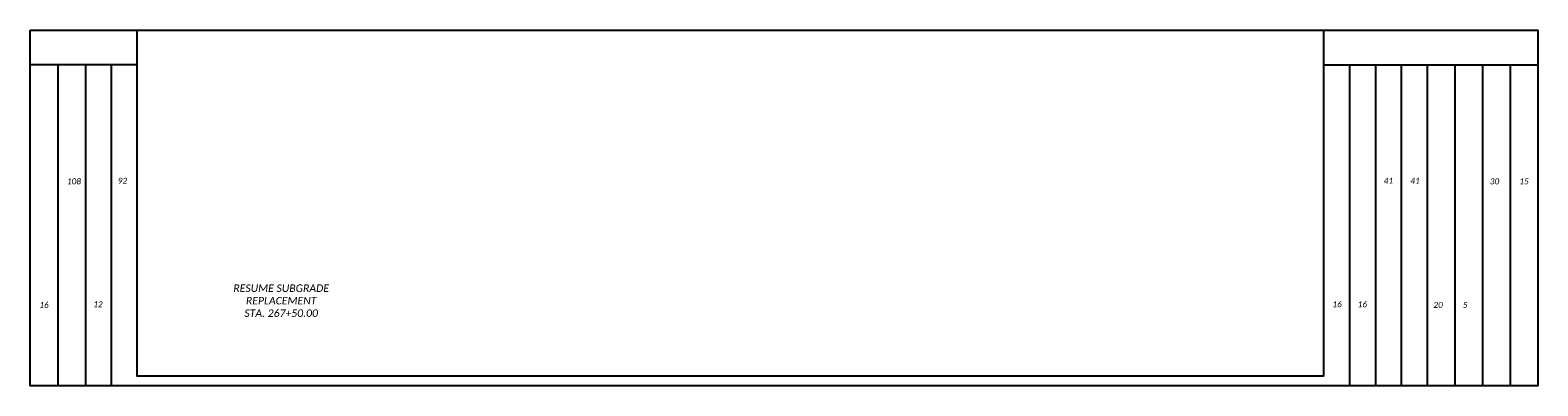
# Model space of a CAD drawing. Header units: feet. Extents: x 2245861 to 2246835, y 596730 to 597616.
# Tile 17 of 30: x 2246316 to 2246469, y 596849 to 596885. Entities that reach past the tile are written whole.
import ezdxf
from ezdxf.enums import TextEntityAlignment as Align

# ---------------------------------------------------------------- set-up
doc = ezdxf.new("R2010")
doc.units = ezdxf.units.FT
doc.header["$MEASUREMENT"] = 0
for name, color, linetype in [('GE_P_CL_Text', 7, 'Continuous'), ('XS_P_Annotation', 7, 'Continuous'), ('XS_P_QTYS', 9, 'Continuous')]:
    doc.layers.add(name, color=color, linetype=linetype)
doc.layers.add('SC_Scratch1', color=7, linetype='Continuous', plot=False)
doc.styles.add('L100', font='cceo.shx', dxfattribs={"height": 2})
doc.styles.add('L120', font='romans.shx', dxfattribs={"width": 0.8, "oblique": 10, "height": 0.12})
doc.styles.add('P_Slanted_Normal', font='calibrii.ttf', dxfattribs={"height": 0.14})

# ---------------------------------------------------------------- blocks, each defined once
blk = doc.blocks.new('A$C10830057')
at = {"layer": 'SC_Scratch1', "color": 1}
for points in [[(0, 36), (152.5, 36), (152.5, 0), (0, 0)], [(10.83, 36), (130.83, 36), (130.83, 1), (10.83, 1)]]:
    blk.add_lwpolyline(points, close=True, dxfattribs=at)
for points in [[(10.83, 32.5), (0, 32.5)], [(2.79, 32.5), (2.79, 0)], [(5.59, 32.5), (5.59, 0)], [(8.21, 32.5), (8.21, 0)], [(130.83, 32.5), (152.5, 32.5)], [(133.45, 32.5), (133.45, 0)], [(136.07, 32.5), (136.07, 0)], [(138.69, 32.5), (138.69, 0)], [(141.31, 32.5), (141.31, 0)], [(144.11, 32.5), (144.11, 0)], [(146.91, 32.5), (146.91, 0)], [(149.71, 32.5), (149.71, 0)]]:
    blk.add_lwpolyline(points, dxfattribs=at)
blk = doc.blocks.new('XSDATA')
at = {"layer": 'XS_P_Annotation', "style": 'L120', "width": 0.9}
for tag, p in [('S.A.', (-68.96, 15)), ('V.CUT', (74.79, 15)), ('V.FILL', (77.71, 15)), ('E.W.', (-71.88, 2.5)), ('A.CUT', (68.96, 2.5)), ('A.FILL', (71.88, 2.5))]:
    blk.add_attdef(tag, text='', height=0.6, dxfattribs=at).set_placement(p, align=Align.MIDDLE_CENTER)
at = {"layer": 'XS_P_Annotation', "style": 'L120'}
blk.add_attdef('P.G.', text='', height=0.6, dxfattribs=at).set_placement((0.03, -1.17), align=Align.MIDDLE_CENTER)
at = {"layer": 'XS_P_Annotation', "color": 1, "style": 'L100', "oblique": 7}
blk.add_attdef('E.G.', text='', height=0.5, dxfattribs=at).set_placement((0.03, -3.83), align=Align.MIDDLE_CENTER)

msp = doc.modelspace()

# ---------------------------------------------------------------- block references
at = {"layer": 'SC_Scratch1', "color": 1}
msp.add_blockref('A$C10830057', (2246316.24, 596848.67), dxfattribs=at)
at = {"layer": 'XS_P_Annotation'}
ref = msp.add_blockref('XSDATA', (2246392.07, 596854.67), dxfattribs=at)
ref.add_attrib('A.CUT', '20', dxfattribs={"layer": 'XS_P_QTYS', "height": 0.6, "style": 'P_Slanted_Normal'}).set_placement((2246458.65, 596857.17), align=Align.TOP_CENTER)
ref.add_attrib('A.FILL', '5', dxfattribs={"layer": 'XS_P_QTYS', "height": 0.6, "style": 'P_Slanted_Normal'}).set_placement((2246461.38, 596857.17), align=Align.TOP_CENTER)
ref.add_attrib('V.CUT', '30', dxfattribs={"layer": 'XS_P_QTYS', "height": 0.6, "style": 'P_Slanted_Normal'}).set_placement((2246464.36, 596869.67), align=Align.TOP_CENTER)
ref.add_attrib('V.FILL', '15', dxfattribs={"layer": 'XS_P_QTYS', "height": 0.6, "style": 'P_Slanted_Normal'}).set_placement((2246467.34, 596869.67), align=Align.TOP_CENTER)
ref.add_attrib('E.W.', '16', dxfattribs={"layer": 'XS_P_QTYS', "height": 0.6, "style": 'P_Slanted_Normal'}).set_placement((2246317.64, 596857.17), align=Align.TOP_CENTER)
ref.add_attrib('S.A.', '108', dxfattribs={"layer": 'XS_P_QTYS', "height": 0.6, "style": 'P_Slanted_Normal'}).set_placement((2246320.67, 596869.67), align=Align.TOP_CENTER)
ref = msp.add_blockref('XSDATA', (2246392.07, 596854.73), dxfattribs=at)
ref.add_attrib('A.CUT', '16', dxfattribs={"layer": 'XS_P_QTYS', "height": 0.6, "style": 'P_Slanted_Normal'}).set_placement((2246448.43, 596857.23), align=Align.TOP_CENTER)
ref.add_attrib('A.FILL', '16', dxfattribs={"layer": 'XS_P_QTYS', "height": 0.6, "style": 'P_Slanted_Normal'}).set_placement((2246450.99, 596857.23), align=Align.TOP_CENTER)
ref.add_attrib('V.CUT', '41', dxfattribs={"layer": 'XS_P_QTYS', "height": 0.6, "style": 'P_Slanted_Normal'}).set_placement((2246453.62, 596869.73), align=Align.TOP_CENTER)
ref.add_attrib('V.FILL', '41', dxfattribs={"layer": 'XS_P_QTYS', "height": 0.6, "style": 'P_Slanted_Normal'}).set_placement((2246456.32, 596869.73), align=Align.TOP_CENTER)
ref.add_attrib('E.W.', '12', dxfattribs={"layer": 'XS_P_QTYS', "height": 0.6, "style": 'P_Slanted_Normal'}).set_placement((2246323.1, 596857.23), align=Align.TOP_CENTER)
ref.add_attrib('S.A.', '92', dxfattribs={"layer": 'XS_P_QTYS', "height": 0.6, "style": 'P_Slanted_Normal'}).set_placement((2246325.57, 596869.73), align=Align.TOP_CENTER)

# ---------------------------------------------------------------- texts
at = {"layer": 'GE_P_CL_Text', "linetype": 'ByBlock', "insert": (2246341.63, 596857.29), "char_height": 0.7, "width": 13.8969, "attachment_point": 5, "style": 'P_Slanted_Normal'}
msp.add_mtext('{\\H1.08333x;RESUME SUBGRADE REPLACEMENT\\PSTA. 267+50.00}', dxfattribs=at)

doc.saveas('drawing.dxf')
